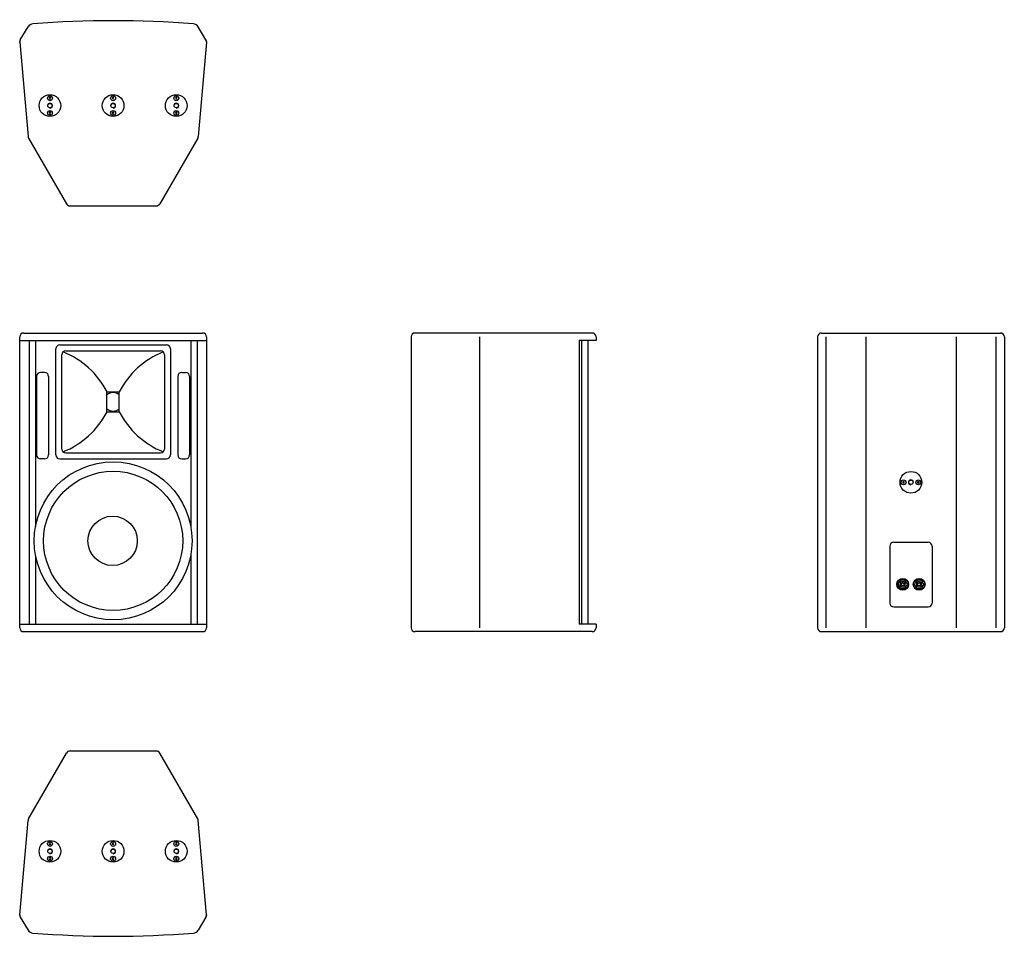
# Model space of a CAD drawing. Extents: x 672 to 2667, y 1036 to 2895.
import ezdxf

# ---------------------------------------------------------------- set-up
doc = ezdxf.new("R2010")
doc.units = 0
for name, color, linetype in [('KF_CA_1215_6_i_BOTTOM', 7, 'CONTINUOUS'), ('KF_CA_1215_6_i_FRONT', 7, 'CONTINUOUS'), ('KF_CA_1215_6_i_REAR', 7, 'CONTINUOUS'), ('KF_CA_1215_6_i_SIDE', 7, 'CONTINUOUS'), ('KF_CA_1215_6_i_TOP', 7, 'CONTINUOUS')]:
    doc.layers.add(name, color=color, linetype=linetype)

# ---------------------------------------------------------------- blocks, each defined once
blk = doc.blocks.new('KF_CA_1215_6_i_SIDE')
at = {"layer": 'KF_CA_1215_6_i_SIDE'}
for p, q in [((179.5, 0), (-179.5, 0)), ((-187.5, -8), (-187.5, -597)), ((-48.6, -8), (-48.6, -597)), ((153, -15), (153, -590)), ((187.5, -15), (153, -15)), ((158, -15), (158, -590)), ((171, -15), (171, -590)), ((187.5, -8), (187.5, -15)), ((187.5, -590), (153, -590)), ((187.5, -590), (187.5, -597)), ((179.5, -605), (-179.5, -605))]:
    blk.add_line(p, q, dxfattribs=at)
for centre, start, end in [((179.5, -8), 0, 90), ((-179.5, -8), 90, 180), ((-179.5, -597), 180, 270), ((179.5, -597), 270, 0)]:
    blk.add_arc(centre, 8, start, end, dxfattribs=at)
blk = doc.blocks.new('KF_CA_1215_6_i_FRONT')
at = {"layer": 'KF_CA_1215_6_i_FRONT'}
for p, q in [((-181.3, 0), (181.3, 0)), ((-189.3, -597), (-189.3, -8)), ((-189.2, -15), (189.2, -15)), ((-170.5, -15), (-170.5, -590)), ((-157.5, -15), (-157.5, -392.4)), ((157.5, -15), (157.5, -393.2)), ((170.5, -15), (170.5, -590)), ((189.3, -8), (189.3, -597)), ((-116, -247), (-116, -32)), ((-108, -24), (108, -24)), ((-96, -36), (96, -36)), ((116, -32), (116, -247)), ((-104, -235), (-104, -44)), ((104, -44), (104, -235)), ((-155, -88), (-155, -247)), ((-139, -80), (-147, -80)), ((-131, -88), (-131, -247)), ((131, -88), (131, -247)), ((139, -80), (147, -80)), ((155, -88), (155, -247)), ((-12.5, -119.5), (12.5, -119.5)), ((-12.5, -159.5), (-12.5, -119.5)), ((12.5, -159.5), (12.5, -119.5)), ((-12.5, -159.5), (12.5, -159.5)), ((-139, -255), (-147, -255)), ((-108, -255), (108, -255)), ((-96, -243), (96, -243)), ((139, -255), (147, -255)), ((-157.5, -451.6), (-157.5, -590)), ((157.5, -447.5), (157.5, -590)), ((-189.2, -590), (189.2, -590)), ((-181.3, -605), (181.3, -605))]:
    blk.add_line(p, q, dxfattribs=at)
for centre, radius in [((0, -421), 160), ((0, -421), 141), ((-1, -421), 50)]:
    blk.add_circle(centre, radius, dxfattribs=at)
for centre, radius, start, end in [((-181.3, -8), 8, 90, 180), ((181.3, -8), 8, 0, 90), ((-108, -32), 8, 90, 180), ((-96, -44), 8, 90, 180), ((-165, -197.5), 171.4, 27.088, 68.2644), ((165.1, -197.5), 171.4, 111.7356, 152.912), ((96, -44), 8, 0, 90), ((108, -32), 8, 0, 90), ((-147, -88), 8, 90, 180), ((-139, -88), 8, 0, 90), ((139, -88), 8, 90, 180), ((147, -88), 8, 0, 90), ((0, -139.5), 18.7, 48.1897, 131.8103), ((-165, -81.5), 171.4, 291.7356, 332.912), ((0, -139.5), 18.7, 228.1897, 311.8103), ((165.1, -81.5), 171.4, 207.088, 248.2644), ((-96, -235), 8, 180, 270), ((96, -235), 8, 270, 0), ((-147, -247), 8, 180, 270), ((-139, -247), 8, 270, 0), ((-108, -247), 8, 180, 270), ((108, -247), 8, 270, 0), ((139, -247), 8, 180, 270), ((147, -247), 8, 270, 0), ((-181.3, -597), 8, 180, 270), ((181.3, -597), 8, 270, 0)]:
    blk.add_arc(centre, radius, start, end, dxfattribs=at)
blk = doc.blocks.new('KF_CA_1215_6_i_BOTTOM')
at = {"layer": 'KF_CA_1215_6_i_BOTTOM'}
for p, q in [((-188.1, 336.6), (-172.5, 362.6)), ((188.1, 336.6), (172.5, 362.6)), ((-189.2, 331.8), (-172.5, 140.6)), ((189.2, 331.8), (172.5, 140.6)), ((-171.5, 137.3), (-94.5, 4)), ((171.5, 137.3), (94.5, 3.9)), ((-87.6, 0), (87.6, 0))]:
    blk.add_line(p, q, dxfattribs=at)
for points in [[(-128.9, 219.5), (-129.7, 218), (-128.9, 216.5), (-127.1, 216.5), (-126.3, 218), (-127.1, 219.5)], [(-0.9, 219.5), (-1.7, 218), (-0.9, 216.5), (0.9, 216.5), (1.7, 218), (0.9, 219.5)], [(127.1, 219.5), (126.3, 218), (127.1, 216.5), (128.9, 216.5), (129.7, 218), (128.9, 219.5)], [(-128.9, 189.5), (-129.7, 188), (-128.9, 186.5), (-127.1, 186.5), (-126.3, 188), (-127.1, 189.5)], [(-0.9, 189.5), (-1.7, 188), (-0.9, 186.5), (0.9, 186.5), (1.7, 188), (0.9, 189.5)], [(127.1, 189.5), (126.3, 188), (127.1, 186.5), (128.9, 186.5), (129.7, 188), (128.9, 189.5)]]:
    blk.add_lwpolyline(points, close=True, dxfattribs=at)
for centre, radius in [((-128, 203), 22), ((-128, 218), 5), ((0, 203), 22), ((0, 218), 5), ((128, 203), 22), ((128, 218), 5), ((-128, 203), 4.4), ((0, 203), 4.4), ((128, 203), 4.4), ((-128, 188), 5), ((0, 188), 5), ((128, 188), 5)]:
    blk.add_circle(centre, radius, dxfattribs=at)
for centre, radius, start, end in [((-161.8, 356.1), 12.5, 94.5094, 148.9999), ((0, -1695.2), 2070.2, 85.4927, 94.51), ((161.8, 356.1), 12.5, 31.0001, 85.4906), ((-181.3, 332.5), 8, 149, 185.0001), ((181.3, 332.5), 8, 354.9999, 31), ((-128, 203), 5, 270, 180), ((0, 203), 5, 270, 180), ((128, 203), 5, 270, 180), ((-164.5, 141.3), 8, 185, 210), ((164.5, 141.3), 8, 330, 355), ((-87.6, 8), 8, 210, 270), ((87.6, 8), 8, 270, 330)]:
    blk.add_arc(centre, radius, start, end, dxfattribs=at)
for p in [(-189.3, 332.5), (189.3, 332.5)]:
    blk.add_point(p, dxfattribs=at)
blk = doc.blocks.new('KF_CA_1215_6_i_REAR')
at = {"layer": 'KF_CA_1215_6_i_REAR'}
for p, q in [((-181.3, 0), (181.3, 0)), ((-189.3, -8), (-189.3, -597)), ((-172.2, -8), (-172.2, -597)), ((-91.6, -8), (-91.6, -597)), ((91.6, -8), (91.6, -597)), ((172.2, -8), (172.2, -597)), ((189.3, -8), (189.3, -597)), ((-43, -432), (-43, -547)), ((-35, -424), (35, -424)), ((43, -432), (43, -547)), ((-25.8, -506.3), (-24.8, -506.3)), ((-25.8, -512), (-24.8, -512)), ((-20.4, -505.5), (-20.8, -505.2)), ((-20.7, -513.2), (-20.3, -512.9)), ((-18.6, -507.3), (-19.1, -506.8)), ((-19, -511.5), (-18.5, -511)), ((-14.9, -507.2), (-14.4, -506.7)), ((-14.3, -511.4), (-14.8, -510.9)), ((-13.1, -505.4), (-12.7, -505)), ((-12.6, -513.1), (-13, -512.8)), ((-8.4, -507.2), (-7.4, -507.2)), ((-8.4, -511), (-7.4, -511)), ((7.6, -506.3), (8.6, -506.3)), ((7.6, -512), (8.6, -512)), ((13, -505.5), (12.6, -505.2)), ((12.7, -513.2), (13.1, -512.9)), ((14.8, -507.3), (14.3, -506.8)), ((14.4, -511.5), (14.9, -511)), ((18.5, -507.2), (19, -506.7)), ((19.1, -511.4), (18.6, -510.9)), ((20.3, -505.4), (20.7, -505)), ((20.8, -513.1), (20.4, -512.8)), ((25, -507.2), (26, -507.2)), ((25, -511), (26, -511)), ((-35, -555), (35, -555)), ((-181.3, -605), (181.3, -605))]:
    blk.add_line(p, q, dxfattribs=at)
for points in [[(-16.5, -303.4), (-15, -304.2), (-13.5, -303.4), (-13.5, -301.6), (-15, -300.8), (-16.5, -301.6)], [(13.5, -303.4), (15, -304.2), (16.5, -303.4), (16.5, -301.6), (15, -300.8), (13.5, -301.6)]]:
    blk.add_lwpolyline(points, close=True, dxfattribs=at)
for centre, radius in [((0, -302.5), 22), ((-15, -302.5), 5), ((0, -302.5), 4.4), ((15, -302.5), 5), ((-16.7, -509.1), 12), ((-16.7, -509.1), 11.4), ((16.7, -509.1), 12), ((16.7, -509.1), 11.4)]:
    blk.add_circle(centre, radius, dxfattribs=at)
for centre, radius, start, end in [((-181.3, -8), 8, 90, 180), ((181.3, -8), 8, 0, 90), ((0, -302.5), 5, 0, 270), ((-35, -432), 8, 90, 180), ((35, -432), 8, 0, 90), ((-16.7, -509.1), 9.5, 162.5424, 197.4576), ((-16.7, -509.1), 8.55, 12.8396, 160.5288), ((-16.7, -509.1), 8.55, 199.4712, 347.1604), ((-16.7, -509.1), 5.7, 135.8579, 225.8583), ((-16.7, -509.1), 5.22, 45.8579, 135.8579), ((-16.7, -509.1), 5.22, 225.8583, 315.8579), ((-16.7, -509.1), 3.32, 135.8585, 225.8591), ((-16.7, -509.1), 2.61, 45.857, 135.8588), ((-16.7, -509.1), 2.61, 225.8597, 315.8588), ((-16.7, -509.1), 3.32, 315.8585, 45.857), ((-16.7, -509.1), 5.7, 315.8579, 45.8578), ((-16.7, -509.1), 9.5, 348.463, 11.537), ((16.7, -509.1), 9.5, 162.5424, 197.4576), ((16.7, -509.1), 8.55, 12.8396, 160.5288), ((16.7, -509.1), 8.55, 199.4712, 347.1604), ((16.7, -509.1), 5.7, 135.8579, 225.8583), ((16.7, -509.1), 5.22, 45.8579, 135.8579), ((16.7, -509.1), 5.22, 225.8583, 315.8579), ((16.7, -509.1), 3.32, 135.8585, 225.8591), ((16.7, -509.1), 2.61, 45.857, 135.8588), ((16.7, -509.1), 2.61, 225.8597, 315.8588), ((16.7, -509.1), 3.32, 315.8585, 45.857), ((16.7, -509.1), 5.7, 315.8579, 45.8578), ((16.7, -509.1), 9.5, 348.463, 11.537), ((-35, -547), 8, 180, 270), ((35, -547), 8, 270, 0), ((-181.3, -597), 8, 180, 270), ((181.3, -597), 8, 270, 0)]:
    blk.add_arc(centre, radius, start, end, dxfattribs=at)
blk = doc.blocks.new('KF_CA_1215_6_i_TOP')
at = {"layer": 'KF_CA_1215_6_i_TOP'}
for p, q in [((87.6, 0), (-87.6, 0)), ((-171.5, -137.3), (-94.5, -4)), ((171.5, -137.3), (94.5, -4)), ((-189.2, -331.8), (-172.5, -140.6)), ((189.2, -331.8), (172.5, -140.6)), ((-188.1, -336.6), (-172.5, -362.6)), ((188.1, -336.6), (172.5, -362.6))]:
    blk.add_line(p, q, dxfattribs=at)
for points in [[(-128.9, -186.5), (-129.7, -188), (-128.9, -189.5), (-127.1, -189.5), (-126.3, -188), (-127.1, -186.5)], [(-0.9, -186.5), (-1.7, -188), (-0.9, -189.5), (0.9, -189.5), (1.7, -188), (0.9, -186.5)], [(127.1, -186.5), (126.3, -188), (127.1, -189.5), (128.9, -189.5), (129.7, -188), (128.9, -186.5)], [(-128.9, -216.5), (-129.7, -218), (-128.9, -219.5), (-127.1, -219.5), (-126.3, -218), (-127.1, -216.5)], [(-0.9, -216.5), (-1.7, -218), (-0.9, -219.5), (0.9, -219.5), (1.7, -218), (0.9, -216.5)], [(127.1, -216.5), (126.3, -218), (127.1, -219.5), (128.9, -219.5), (129.7, -218), (128.9, -216.5)]]:
    blk.add_lwpolyline(points, close=True, dxfattribs=at)
for centre, radius in [((-128, -203), 22), ((-128, -188), 5), ((-128, -203), 4.4), ((0, -203), 22), ((0, -188), 5), ((0, -203), 4.4), ((128, -203), 22), ((128, -188), 5), ((128, -203), 4.4), ((-128, -218), 5), ((0, -218), 5), ((128, -218), 5)]:
    blk.add_circle(centre, radius, dxfattribs=at)
for centre, radius, start, end in [((87.6, -8), 8, 30.0001, 90), ((-87.6, -8), 8, 90, 149.9999), ((-164.5, -141.3), 8, 150, 175), ((164.5, -141.3), 8, 5, 30), ((-128, -203), 5, 270, 180), ((0, -203), 5, 270, 180), ((128, -203), 5, 270, 180), ((-181.3, -332.5), 8, 174.9999, 211), ((181.3, -332.5), 8, 329, 5.0001), ((-161.8, -356.1), 12.5, 211.0001, 265.4906), ((0, 1695.2), 2070.2, 265.4927, 274.51), ((161.8, -356.1), 12.5, 274.5094, 328.9999)]:
    blk.add_arc(centre, radius, start, end, dxfattribs=at)
for p in [(-189.3, -332.5), (189.3, -332.5)]:
    blk.add_point(p, dxfattribs=at)

msp = doc.modelspace()

# ---------------------------------------------------------------- block references
at = {"layer": 'KF_CA_1215_6_i_BOTTOM'}
msp.add_blockref('KF_CA_1215_6_i_BOTTOM', (860.9, 2518.2), dxfattribs=at)
at = {"layer": 'KF_CA_1215_6_i_FRONT'}
msp.add_blockref('KF_CA_1215_6_i_FRONT', (860.9, 2260.6), dxfattribs=at)
at = {"layer": 'KF_CA_1215_6_i_REAR'}
msp.add_blockref('KF_CA_1215_6_i_REAR', (2477.9, 2260.6), dxfattribs=at)
at = {"layer": 'KF_CA_1215_6_i_SIDE'}
msp.add_blockref('KF_CA_1215_6_i_SIDE', (1652.3, 2260.6), dxfattribs=at)
at = {"layer": 'KF_CA_1215_6_i_TOP'}
msp.add_blockref('KF_CA_1215_6_i_TOP', (860.9, 1413.6), dxfattribs=at)

doc.saveas('drawing.dxf')
